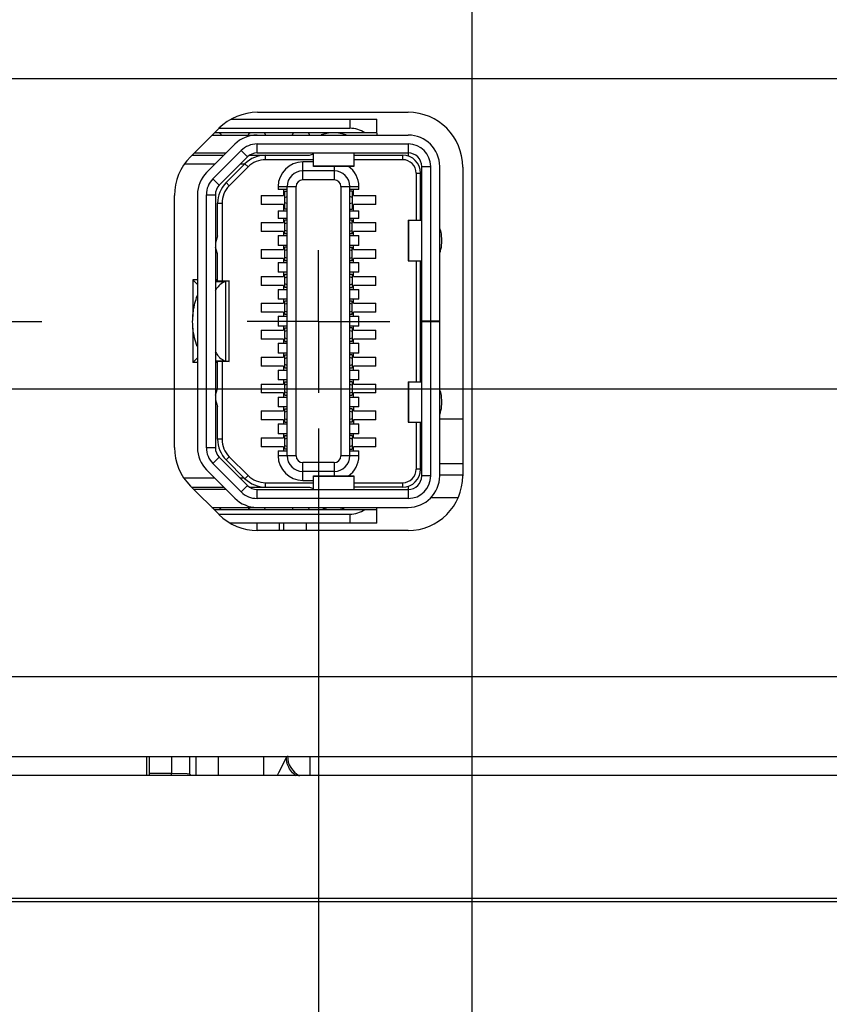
# Model space of a CAD drawing. Header units: inches. Extents: x 0 to 34, y 0 to 22.
# Tile 7 of 29: x 11.3 to 12.7, y 7.9 to 9.6. Entities that reach past the tile are written whole.
import ezdxf

# ---------------------------------------------------------------- set-up
doc = ezdxf.new("R2010")
doc.units = ezdxf.units.IN
doc.header["$LTSCALE"] = 1.87
doc.header["$MEASUREMENT"] = 0
doc.linetypes.add('CENTER', pattern=[0.6, 0.375, -0.075, 0.075, -0.075])
doc.layers.get('0').update_dxf_attribs({"linetype": 'CONTINUOUS'})
doc.layers.add('02___PRT_ALL_AXES', color=7, linetype='CONTINUOUS')
doc.layers.add('DIMENSIONS', color=7, linetype='CONTINUOUS')
doc.styles.get("Standard").update_dxf_attribs({"font": 'txt', "width": 0.8})
doc.dimstyles.new('DIMSTYLE_1', dxfattribs={"dimtxt": 0.125, "dimasz": 0.18, "dimexe": 0.125, "dimexo": 0.0625, "dimgap": 0.09, "dimtad": 0, "dimtih": 1, "dimtoh": 1, "dimlfac": 0.5, "dimzin": 4, "dimdsep": 46, "dimtxsty": 'STANDARD', "dimblk": '_FILLED', "dimblk1": '_FILLED', "dimblk2": '_FILLED', "dimcen": 0.09, "dimadec": 0, "dimazin": 0, "dimtp": 0.001, "dimtm": 0.001, "dimtfac": 1, "dimtofl": 0, "dimtmove": 0, "dimatfit": 3, "dimldrblk": '_FILLED', "dimfxl": 1, "dimtolj": 1, "dimtzin": 4, "dimarcsym": 0})
doc.dimstyles.new('DIMSTYLE_3', dxfattribs={"dimtxt": 0.125, "dimasz": 0.18, "dimexe": 0.125, "dimexo": 0.0625, "dimgap": 0.09, "dimtad": 0, "dimtih": 1, "dimtoh": 1, "dimlfac": 0.5, "dimzin": 4, "dimdsep": 46, "dimtxsty": 'STANDARD', "dimblk": '_FILLED', "dimblk1": '_FILLED', "dimblk2": '_FILLED', "dimcen": 0.09, "dimadec": 0, "dimazin": 0, "dimtp": 0.01, "dimtm": 0.01, "dimtfac": 1, "dimtofl": 0, "dimtmove": 0, "dimatfit": 3, "dimldrblk": '_FILLED', "dimfxl": 1, "dimtolj": 1, "dimtzin": 4, "dimarcsym": 0})

# ---------------------------------------------------------------- blocks, each defined once
blk = doc.blocks.new('*D2')
at = {"layer": 'DIMENSIONS', "color": 2, "linetype": 'CONTINUOUS'}
blk.add_line((11.8501, 8.8947), (11.8501, 7.3519), dxfattribs=at)
at = {"layer": 'DIMENSIONS', "color": 2, "linetype": 'CONTINUOUS', "insert": (11.7876, 7.2894), "char_height": 0.125, "width": 1.125, "attachment_point": 3, "rotation": 90, "line_spacing_factor": 0.9}
blk.add_mtext('1.59{\\Ftxt.shx;\\W1.000000;\\H0.125000; }[40.4]', dxfattribs=at)
blk = doc.blocks.new('_FILLED')
at = {"color": 0, "linetype": 'BYBLOCK'}
blk.add_solid([(0, 0), (-1, 0.1736), (-1, -0.1736)], dxfattribs=at)
blk = doc.blocks.new('*D3')
at = {"layer": 'DIMENSIONS', "color": 2, "linetype": 'CONTINUOUS'}
blk.add_line((12.1191, 9.7897), (12.1191, 7.3519), dxfattribs=at)
at = {"layer": 'DIMENSIONS', "color": 2, "linetype": 'CONTINUOUS', "insert": (12.0566, 7.2894), "char_height": 0.125, "width": 1.125, "attachment_point": 3, "rotation": 90, "line_spacing_factor": 0.9}
blk.add_mtext('1.73{\\Ftxt.shx;\\W1.000000;\\H0.125000; }[43.8]', dxfattribs=at)
blk = doc.blocks.new('*D4')
at = {"layer": 'DIMENSIONS', "color": 2, "linetype": 'CONTINUOUS'}
blk.add_line((13.6021, 9.3207), (13.6021, 7.3519), dxfattribs=at)
at = {"layer": 'DIMENSIONS', "color": 2, "linetype": 'CONTINUOUS', "insert": (13.5396, 7.2894), "char_height": 0.125, "width": 1.125, "attachment_point": 3, "rotation": 90, "line_spacing_factor": 0.9}
blk.add_mtext('2.47{\\Ftxt.shx;\\W1.000000;\\H0.125000; }[62.7]', dxfattribs=at)
blk = doc.blocks.new('*D5')
at = {"layer": 'DIMENSIONS', "color": 2, "linetype": 'CONTINUOUS'}
blk.add_line((14.9569, 9.4395), (14.9569, 7.3519), dxfattribs=at)
at = {"layer": 'DIMENSIONS', "color": 2, "linetype": 'CONTINUOUS', "insert": (14.8944, 7.2894), "char_height": 0.125, "width": 1.125, "attachment_point": 3, "rotation": 90, "line_spacing_factor": 0.9}
blk.add_mtext('3.15{\\Ftxt.shx;\\W1.000000;\\H0.125000; }[79.9]', dxfattribs=at)
blk = doc.blocks.new('*D6')
at = {"layer": 'DIMENSIONS', "color": 2, "linetype": 'CONTINUOUS'}
blk.add_line((15.423, 8.7757), (15.423, 7.3519), dxfattribs=at)
at = {"layer": 'DIMENSIONS', "color": 2, "linetype": 'CONTINUOUS', "insert": (15.3605, 7.2894), "char_height": 0.125, "width": 1.125, "attachment_point": 3, "rotation": 90, "line_spacing_factor": 0.9}
blk.add_mtext('3.38{\\Ftxt.shx;\\W1.000000;\\H0.125000; }[85.8]', dxfattribs=at)
blk = doc.blocks.new('*D7')
at = {"layer": 'DIMENSIONS', "color": 2, "linetype": 'CONTINUOUS'}
for p, q in [((15.5001, 10.4237), (15.5001, 9.487)), ((15.5001, 9.487), (15.7271, 9.3889)), ((15.7271, 9.3889), (15.7271, 7.3519))]:
    blk.add_line(p, q, dxfattribs=at)
at = {"layer": 'DIMENSIONS', "color": 2, "linetype": 'CONTINUOUS', "insert": (15.6646, 7.2894), "char_height": 0.125, "width": 1.125, "attachment_point": 3, "rotation": 90, "line_spacing_factor": 0.9}
blk.add_mtext('3.42{\\Ftxt.shx;\\W1.000000;\\H0.125000; }[86.8]', dxfattribs=at)
blk = doc.blocks.new('*D13')
at = {"layer": 'DIMENSIONS', "color": 2, "linetype": 'CONTINUOUS'}
blk.add_line((13.4144, 9.5084), (7.8552, 9.5084), dxfattribs=at)
at = {"layer": 'DIMENSIONS', "color": 2, "linetype": 'CONTINUOUS', "insert": (7.7927, 9.5709), "char_height": 0.125, "width": 1.025, "attachment_point": 3, "line_spacing_factor": 0.9}
blk.add_mtext('.73{\\Ftxt.shx;\\W1.000000;\\H0.125000; }[18.6]', dxfattribs=at)
blk = doc.blocks.new('*D14')
at = {"layer": 'DIMENSIONS', "color": 2, "linetype": 'CONTINUOUS'}
for p, q in [((8.1496, 8.9634), (8.0429, 8.7922)), ((15.2353, 8.9634), (8.1496, 8.9634)), ((8.0429, 8.7922), (7.8552, 8.7922))]:
    blk.add_line(p, q, dxfattribs=at)
at = {"layer": 'DIMENSIONS', "color": 2, "linetype": 'CONTINUOUS', "insert": (7.7927, 8.8547), "char_height": 0.125, "width": 1.025, "attachment_point": 3, "line_spacing_factor": 0.9}
blk.add_mtext('.46{\\Ftxt.shx;\\W1.000000;\\H0.125000; }[11.7]', dxfattribs=at)
blk = doc.blocks.new('*D15')
at = {"layer": 'DIMENSIONS', "color": 2, "linetype": 'CONTINUOUS'}
blk.add_line((14.6743, 9.7221), (7.8552, 9.7221), dxfattribs=at)
at = {"layer": 'DIMENSIONS', "color": 2, "linetype": 'CONTINUOUS', "insert": (7.7927, 9.7846), "char_height": 0.125, "width": 1.025, "attachment_point": 3, "line_spacing_factor": 0.9}
blk.add_mtext('.84{\\Ftxt.shx;\\W1.000000;\\H0.125000; }[21.4]', dxfattribs=at)
blk = doc.blocks.new('*D16')
at = {"layer": 'DIMENSIONS', "color": 2, "linetype": 'CONTINUOUS'}
for p, q in [((8.1344, 10.6114), (8.0429, 10.4545)), ((15.3124, 10.6114), (8.1344, 10.6114)), ((8.0429, 10.4545), (7.8552, 10.4545))]:
    blk.add_line(p, q, dxfattribs=at)
at = {"layer": 'DIMENSIONS', "color": 2, "linetype": 'CONTINUOUS', "insert": (7.7927, 10.517), "char_height": 0.125, "width": 1.125, "attachment_point": 3, "line_spacing_factor": 0.9}
blk.add_mtext('1.29{\\Ftxt.shx;\\W1.000000;\\H0.125000; }[32.7]', dxfattribs=at)
blk = doc.blocks.new('*D17')
at = {"layer": 'DIMENSIONS', "color": 2, "linetype": 'CONTINUOUS'}
for p, q in [((8.142, 11.4721), (8.0353, 11.3314)), ((14.6804, 11.4721), (8.142, 11.4721)), ((8.0353, 11.3314), (7.8552, 11.3314))]:
    blk.add_line(p, q, dxfattribs=at)
at = {"layer": 'DIMENSIONS', "color": 2, "linetype": 'CONTINUOUS', "insert": (7.7927, 11.3939), "char_height": 0.125, "width": 1.125, "attachment_point": 3, "line_spacing_factor": 0.9}
blk.add_mtext('1.72{\\Ftxt.shx;\\W1.000000;\\H0.125000; }[43.6]', dxfattribs=at)
blk = doc.blocks.new('*D18')
at = {"layer": 'DIMENSIONS', "color": 2, "linetype": 'CONTINUOUS'}
blk.add_line((13.4134, 10.8084), (7.8552, 10.8084), dxfattribs=at)
at = {"layer": 'DIMENSIONS', "color": 2, "linetype": 'CONTINUOUS', "insert": (7.7927, 10.8709), "char_height": 0.125, "width": 1.125, "attachment_point": 3, "line_spacing_factor": 0.9}
blk.add_mtext('1.38{\\Ftxt.shx;\\W1.000000;\\H0.125000; }[35.2]', dxfattribs=at)
blk = doc.blocks.new('*D19')
at = {"layer": 'DIMENSIONS', "color": 2, "linetype": 'CONTINUOUS'}
blk.add_line((15.0494, 12.0644), (7.8552, 12.0644), dxfattribs=at)
at = {"layer": 'DIMENSIONS', "color": 2, "linetype": 'CONTINUOUS', "insert": (7.7927, 12.1269), "char_height": 0.125, "width": 1.125, "attachment_point": 3, "line_spacing_factor": 0.9}
blk.add_mtext('2.01{\\Ftxt.shx;\\W1.000000;\\H0.125000; }[51.1]', dxfattribs=at)
blk = doc.blocks.new('*D20')
at = {"layer": 'DIMENSIONS', "color": 2, "linetype": 'CONTINUOUS'}
blk.add_line((13.4464, 12.3284), (7.8552, 12.3284), dxfattribs=at)
at = {"layer": 'DIMENSIONS', "color": 2, "linetype": 'CONTINUOUS', "insert": (7.7927, 12.3909), "char_height": 0.125, "width": 1.125, "attachment_point": 3, "line_spacing_factor": 0.9}
blk.add_mtext('2.14{\\Ftxt.shx;\\W1.000000;\\H0.125000; }[54.5]', dxfattribs=at)
blk = doc.blocks.new('*D21')
at = {"layer": 'DIMENSIONS', "color": 2, "linetype": 'CONTINUOUS'}
for p, q in [((12.8641, 13.4284), (12.7549, 13.233)), ((13.4464, 13.4284), (12.8641, 13.4284)), ((12.7549, 13.233), (7.8552, 13.233))]:
    blk.add_line(p, q, dxfattribs=at)
at = {"layer": 'DIMENSIONS', "color": 2, "linetype": 'CONTINUOUS', "insert": (7.7927, 13.2955), "char_height": 0.125, "width": 1.125, "attachment_point": 3, "line_spacing_factor": 0.9}
blk.add_mtext('2.69{\\Ftxt.shx;\\W1.000000;\\H0.125000; }[68.4]', dxfattribs=at)
blk = doc.blocks.new('*D22')
at = {"layer": 'DIMENSIONS', "color": 2, "linetype": 'CONTINUOUS'}
blk.add_line((11.4948, 12.6984), (7.8552, 12.6984), dxfattribs=at)
at = {"layer": 'DIMENSIONS', "color": 2, "linetype": 'CONTINUOUS', "insert": (7.7927, 12.7609), "char_height": 0.125, "width": 1.125, "attachment_point": 3, "line_spacing_factor": 0.9}
blk.add_mtext('2.33{\\Ftxt.shx;\\W1.000000;\\H0.125000; }[59.2]', dxfattribs=at)
blk = doc.blocks.new('*D23')
at = {"layer": 'DIMENSIONS', "color": 2, "linetype": 'CONTINUOUS'}
blk.add_line((11.4948, 13.4304), (7.8552, 13.4304), dxfattribs=at)
at = {"layer": 'DIMENSIONS', "color": 2, "linetype": 'CONTINUOUS', "insert": (7.7927, 13.4929), "char_height": 0.125, "width": 1.125, "attachment_point": 3, "line_spacing_factor": 0.9}
blk.add_mtext('2.70{\\Ftxt.shx;\\W1.000000;\\H0.125000; }[68.5]', dxfattribs=at)
blk = doc.blocks.new('*D24')
at = {"layer": 'DIMENSIONS', "color": 2, "linetype": 'CONTINUOUS'}
blk.add_line((11.8654, 14.1564), (7.8552, 14.1564), dxfattribs=at)
at = {"layer": 'DIMENSIONS', "color": 2, "linetype": 'CONTINUOUS', "insert": (7.7927, 14.2189), "char_height": 0.125, "width": 1.125, "attachment_point": 3, "line_spacing_factor": 0.9}
blk.add_mtext('3.06{\\Ftxt.shx;\\W1.000000;\\H0.125000; }[77.7]', dxfattribs=at)
blk = doc.blocks.new('*D25')
at = {"layer": 'DIMENSIONS', "color": 2, "linetype": 'CONTINUOUS'}
for p, q in [((14.7579, 13.4114), (14.6332, 13.068)), ((15.2644, 13.4114), (14.7579, 13.4114)), ((14.6332, 13.068), (7.8552, 13.068))]:
    blk.add_line(p, q, dxfattribs=at)
at = {"layer": 'DIMENSIONS', "color": 2, "linetype": 'CONTINUOUS', "insert": (7.7927, 13.1305), "char_height": 0.125, "width": 1.125, "attachment_point": 3, "line_spacing_factor": 0.9}
blk.add_mtext('2.69{\\Ftxt.shx;\\W1.000000;\\H0.125000; }[68.2]', dxfattribs=at)
blk = doc.blocks.new('*D27')
at = {"layer": 'DIMENSIONS', "color": 2, "linetype": 'CONTINUOUS'}
blk.add_line((15.2371, 11.8767), (15.2371, 7.3519), dxfattribs=at)
at = {"layer": 'DIMENSIONS', "color": 2, "linetype": 'CONTINUOUS', "insert": (15.1746, 7.2894), "char_height": 0.125, "width": 1.125, "attachment_point": 3, "rotation": 90, "line_spacing_factor": 0.9}
blk.add_mtext('3.29{\\Ftxt.shx;\\W1.000000;\\H0.125000; }[83.4]', dxfattribs=at)
blk = doc.blocks.new('*D34')
at = {"layer": 'DIMENSIONS', "color": 2, "linetype": 'CONTINUOUS'}
blk.add_line((18.0168, 9.9929), (18.0168, 7.3519), dxfattribs=at)
at = {"layer": 'DIMENSIONS', "color": 2, "linetype": 'CONTINUOUS', "insert": (17.9543, 7.2894), "char_height": 0.125, "width": 1.225, "attachment_point": 3, "rotation": 90, "line_spacing_factor": 0.9}
blk.add_mtext('4.68{\\Ftxt.shx;\\W1.000000;\\H0.125000; }[118.7]', dxfattribs=at)
blk = doc.blocks.new('*D35')
at = {"layer": 'DIMENSIONS', "color": 2, "linetype": 'CONTINUOUS'}
blk.add_line((20.1268, 9.9929), (20.1268, 7.3519), dxfattribs=at)
at = {"layer": 'DIMENSIONS', "color": 2, "linetype": 'CONTINUOUS', "insert": (20.0643, 7.2894), "char_height": 0.125, "width": 1.225, "attachment_point": 3, "rotation": 90, "line_spacing_factor": 0.9}
blk.add_mtext('5.73{\\Ftxt.shx;\\W1.000000;\\H0.125000; }[145.5]', dxfattribs=at)
blk = doc.blocks.new('*D36')
at = {"layer": 'DIMENSIONS', "color": 2, "linetype": 'CONTINUOUS'}
blk.add_line((21.1818, 10.3728), (21.1818, 7.3519), dxfattribs=at)
at = {"layer": 'DIMENSIONS', "color": 2, "linetype": 'CONTINUOUS', "insert": (21.1193, 7.2894), "char_height": 0.125, "width": 1.225, "attachment_point": 3, "rotation": 90, "line_spacing_factor": 0.9}
blk.add_mtext('6.26{\\Ftxt.shx;\\W1.000000;\\H0.125000; }[158.9]', dxfattribs=at)
blk = doc.blocks.new('*D37')
at = {"layer": 'DIMENSIONS', "color": 2, "linetype": 'CONTINUOUS'}
blk.add_line((22.2368, 9.9929), (22.2368, 7.3519), dxfattribs=at)
at = {"layer": 'DIMENSIONS', "color": 2, "linetype": 'CONTINUOUS', "insert": (22.1743, 7.2894), "char_height": 0.125, "width": 1.225, "attachment_point": 3, "rotation": 90, "line_spacing_factor": 0.9}
blk.add_mtext('6.79{\\Ftxt.shx;\\W1.000000;\\H0.125000; }[172.3]', dxfattribs=at)
blk = doc.blocks.new('*D38')
at = {"layer": 'DIMENSIONS', "color": 2, "linetype": 'CONTINUOUS'}
blk.add_line((24.3468, 9.9929), (24.3468, 7.3519), dxfattribs=at)
at = {"layer": 'DIMENSIONS', "color": 2, "linetype": 'CONTINUOUS', "insert": (24.2843, 7.2894), "char_height": 0.125, "width": 1.225, "attachment_point": 3, "rotation": 90, "line_spacing_factor": 0.9}
blk.add_mtext('7.84{\\Ftxt.shx;\\W1.000000;\\H0.125000; }[199.1]', dxfattribs=at)

msp = doc.modelspace()

# ---------------------------------------------------------------- linework, layer by layer
at = {"color": 7, "linetype": 'CONTINUOUS'}
for p, q in [((11.6964, 9.4371), (11.9523, 9.4371)), ((11.9051, 9.4371), (11.9051, 9.4213)), ((11.9523, 9.4135), (11.9523, 9.4371)), ((11.6753, 9.4213), (11.9051, 9.4213)), ((11.6635, 9.4095), (12.0075, 9.4095)), ((11.9523, 9.4135), (11.6674, 9.4135)), ((11.6775, 9.4135), (11.6791, 9.4095)), ((11.728, 9.4135), (11.7264, 9.4095)), ((11.755, 9.4135), (11.7567, 9.4095)), ((11.8056, 9.4135), (11.8039, 9.4095)), ((11.8326, 9.4135), (11.8342, 9.4095)), ((11.9523, 9.4129), (11.9523, 9.4095)), ((11.7031, 9.3934), (11.6535, 9.3438)), ((11.7421, 9.378), (11.7421, 9.3938)), ((11.7421, 9.3938), (12.0075, 9.3938)), ((12.0075, 9.3938), (12.0075, 9.3725)), ((11.628, 9.3741), (11.6838, 9.3741)), ((11.632, 9.378), (11.6878, 9.378)), ((11.6647, 9.3326), (11.7143, 9.3822)), ((11.7254, 9.3711), (11.6758, 9.3215)), ((11.7143, 9.3822), (11.7254, 9.3711)), ((11.7293, 9.3741), (11.8342, 9.3741)), ((11.7421, 9.378), (12.0075, 9.378)), ((11.757, 9.3662), (11.757, 9.3741)), ((11.8342, 9.3741), (11.8409, 9.3763)), ((11.8409, 9.3543), (11.8409, 9.378)), ((11.9118, 9.378), (11.9118, 9.3543)), ((11.9118, 9.3741), (11.9976, 9.3741)), ((11.9976, 9.3741), (11.9976, 9.3662)), ((11.6681, 9.3583), (11.6153, 9.3583)), ((11.6878, 9.3261), (11.7208, 9.3591)), ((11.7264, 9.3535), (11.6934, 9.3205)), ((11.7201, 9.3583), (11.7126, 9.3583)), ((11.7208, 9.3591), (11.7264, 9.3535)), ((11.8409, 9.3662), (11.757, 9.3662)), ((11.8224, 9.347), (11.8224, 9.3623)), ((11.8409, 9.3623), (11.8224, 9.3623)), ((11.9118, 9.3549), (11.8409, 9.3549)), ((11.9118, 9.3543), (11.8409, 9.3543)), ((11.8775, 9.3543), (11.8775, 9.3308)), ((11.9976, 9.3662), (11.9118, 9.3662)), ((12.0311, 8.8111), (12.0311, 9.3544)), ((12.0311, 9.3544), (12.0468, 9.3544)), ((12.0468, 9.3544), (12.0468, 9.0835)), ((12.0626, 8.8111), (12.0626, 9.3544)), ((11.6758, 9.3215), (11.6647, 9.3326)), ((11.8224, 9.3308), (11.8224, 9.3465)), ((11.8775, 9.3465), (11.8224, 9.3465)), ((12.0212, 9.3426), (12.0212, 9.2599)), ((12.0212, 9.3426), (12.0291, 9.3426)), ((12.0291, 9.2599), (12.0291, 9.3426)), ((11.6934, 9.3205), (11.6878, 9.3261)), ((11.7791, 9.319), (11.7791, 9.3142)), ((11.7791, 9.319), (11.8106, 9.319)), ((11.7949, 8.8465), (11.7949, 9.319)), ((11.8106, 8.8465), (11.8106, 9.319)), ((11.8775, 9.3308), (11.8224, 9.3308)), ((11.8894, 9.319), (11.8894, 8.8465)), ((11.8894, 9.319), (11.9051, 9.319)), ((11.9051, 8.8465), (11.9051, 9.319)), ((11.9056, 9.319), (11.9209, 9.319)), ((11.9209, 9.3142), (11.9209, 9.319)), ((11.6374, 9.3048), (11.6374, 8.8607)), ((11.6531, 8.8607), (11.6531, 9.3048)), ((11.6531, 9.3048), (11.6689, 9.3048)), ((11.6689, 9.3048), (11.6689, 8.8607)), ((11.7492, 9.3032), (11.7492, 9.2875)), ((11.7492, 9.3032), (11.7886, 9.3032)), ((11.7949, 9.3142), (11.7791, 9.3142)), ((11.7886, 9.3142), (11.7886, 9.3032)), ((11.7909, 9.2796), (11.7909, 9.3111)), ((11.7909, 9.3111), (11.7949, 9.3111)), ((11.7909, 9.3), (11.7949, 9.3016)), ((11.9209, 9.3142), (11.9051, 9.3142)), ((11.909, 9.3111), (11.9051, 9.3111)), ((11.909, 9.3), (11.9051, 9.3016)), ((11.909, 9.3111), (11.909, 9.2796)), ((11.9114, 9.3032), (11.9114, 9.3142)), ((11.9114, 9.3032), (11.9508, 9.3032)), ((11.9508, 9.2875), (11.9508, 9.3032)), ((11.6728, 9.2324), (11.6728, 9.2899)), ((11.6728, 9.2899), (11.6807, 9.2899)), ((11.6807, 9.2899), (11.6807, 9.1536)), ((11.7886, 9.2875), (11.7492, 9.2875)), ((11.7886, 9.2875), (11.7886, 9.2764)), ((11.7949, 9.2891), (11.7909, 9.2907)), ((11.9051, 9.2891), (11.909, 9.2907)), ((11.9114, 9.2764), (11.9114, 9.2875)), ((11.9508, 9.2875), (11.9114, 9.2875)), ((11.7791, 9.2764), (11.7791, 9.2631)), ((11.7791, 9.2764), (11.7949, 9.2764)), ((11.7949, 9.2631), (11.7791, 9.2631)), ((11.7886, 9.2631), (11.7886, 9.256)), ((11.7949, 9.2796), (11.7909, 9.2796)), ((11.9051, 9.2796), (11.909, 9.2796)), ((11.9051, 9.2764), (11.9209, 9.2764)), ((11.9209, 9.2631), (11.9051, 9.2631)), ((11.9114, 9.256), (11.9114, 9.2631)), ((11.9209, 9.2631), (11.9209, 9.2764)), ((11.7492, 9.256), (11.7492, 9.2402)), ((11.7492, 9.256), (11.7886, 9.256)), ((11.7909, 9.2363), (11.7909, 9.2599)), ((11.7949, 9.2599), (11.7909, 9.2599)), ((11.7909, 9.2542), (11.7949, 9.2555)), ((11.909, 9.2599), (11.9051, 9.2599)), ((11.909, 9.2542), (11.9051, 9.2555)), ((11.909, 9.2363), (11.909, 9.2599)), ((11.9114, 9.256), (11.9508, 9.256)), ((11.9508, 9.2402), (11.9508, 9.256)), ((12.0074, 9.2599), (12.0074, 9.189)), ((12.0074, 9.2599), (12.031, 9.2599)), ((12.008, 9.2599), (12.008, 9.189)), ((11.6728, 9.2324), (11.6689, 9.2205)), ((11.7886, 9.2402), (11.7492, 9.2402)), ((11.7791, 9.2331), (11.7791, 9.2158)), ((11.7791, 9.2331), (11.7949, 9.2331)), ((11.7886, 9.2402), (11.7886, 9.2331)), ((11.7949, 9.2407), (11.7909, 9.242)), ((11.7949, 9.2363), (11.7909, 9.2363)), ((11.9051, 9.2407), (11.909, 9.242)), ((11.909, 9.2363), (11.9051, 9.2363)), ((11.9051, 9.2331), (11.9209, 9.2331)), ((11.9114, 9.2331), (11.9114, 9.2402)), ((11.9508, 9.2402), (11.9114, 9.2402)), ((11.9209, 9.2158), (11.9209, 9.2331)), ((11.6728, 9.2009), (11.6689, 9.2127)), ((11.7949, 9.2158), (11.7791, 9.2158)), ((11.7886, 9.2158), (11.7886, 9.2087)), ((11.7909, 9.189), (11.7909, 9.2127)), ((11.7949, 9.2127), (11.7909, 9.2127)), ((11.9209, 9.2158), (11.9051, 9.2158)), ((11.9051, 9.2127), (11.909, 9.2127)), ((11.909, 9.189), (11.909, 9.2127)), ((11.9114, 9.2087), (11.9114, 9.2158)), ((11.6728, 9.1536), (11.6728, 9.2009)), ((11.7492, 9.2087), (11.7492, 9.193)), ((11.7492, 9.2087), (11.7886, 9.2087)), ((11.7949, 9.2082), (11.7909, 9.207)), ((11.7949, 9.1935), (11.7909, 9.1947)), ((11.9051, 9.2082), (11.909, 9.207)), ((11.9051, 9.1935), (11.909, 9.1947)), ((11.9114, 9.2087), (11.9508, 9.2087)), ((11.9508, 9.193), (11.9508, 9.2087)), ((11.7886, 9.193), (11.7492, 9.193)), ((11.7791, 9.1859), (11.7791, 9.1686)), ((11.7791, 9.1859), (11.7949, 9.1859)), ((11.7886, 9.193), (11.7886, 9.1859)), ((11.7949, 9.189), (11.7909, 9.189)), ((11.909, 9.189), (11.9051, 9.189)), ((11.9051, 9.1859), (11.9209, 9.1859)), ((11.9114, 9.1859), (11.9114, 9.193)), ((11.9508, 9.193), (11.9114, 9.193)), ((11.9209, 9.1686), (11.9209, 9.1859)), ((12.0074, 9.189), (12.031, 9.189)), ((12.0212, 9.189), (12.0212, 8.9764)), ((12.0291, 8.9764), (12.0291, 9.189)), ((12.0299, 8.9764), (12.0299, 9.189)), ((11.7492, 9.1615), (11.7492, 9.1457)), ((11.7492, 9.1615), (11.7886, 9.1615)), ((11.7949, 9.1686), (11.7791, 9.1686)), ((11.7886, 9.1686), (11.7886, 9.1615)), ((11.7909, 9.1418), (11.7909, 9.1654)), ((11.7909, 9.1654), (11.7949, 9.1654)), ((11.7909, 9.159), (11.7949, 9.1606)), ((11.9209, 9.1686), (11.9051, 9.1686)), ((11.9051, 9.1654), (11.909, 9.1654)), ((11.909, 9.159), (11.9051, 9.1606)), ((11.909, 9.1654), (11.909, 9.1418)), ((11.9114, 9.1615), (11.9114, 9.1686)), ((11.9114, 9.1615), (11.9508, 9.1615)), ((11.9508, 9.1457), (11.9508, 9.1615)), ((12.0291, 9.1654), (12.0299, 9.1654)), ((11.6295, 9.1552), (11.6295, 9.0908)), ((11.6295, 9.1552), (11.6374, 9.1473)), ((11.6374, 9.1552), (11.6295, 9.1552)), ((11.6728, 9.1552), (11.6689, 9.1552)), ((11.6689, 9.1536), (11.6931, 9.1536)), ((11.6689, 9.1526), (11.6865, 9.1526)), ((11.6931, 9.1536), (11.6865, 9.1526)), ((11.6865, 9.1526), (11.6865, 9.0129)), ((11.6933, 9.0119), (11.6933, 9.1536)), ((11.7886, 9.1457), (11.7492, 9.1457)), ((11.7886, 9.1457), (11.7886, 9.1386)), ((11.7949, 9.1466), (11.7909, 9.1482)), ((11.7949, 9.1418), (11.7909, 9.1418)), ((11.9051, 9.1466), (11.909, 9.1482)), ((11.9051, 9.1418), (11.909, 9.1418)), ((11.9114, 9.1386), (11.9114, 9.1457)), ((11.9508, 9.1457), (11.9114, 9.1457)), ((11.7791, 9.1386), (11.7791, 9.1213)), ((11.7791, 9.1386), (11.7949, 9.1386)), ((11.9051, 9.1386), (11.9209, 9.1386)), ((11.9209, 9.1213), (11.9209, 9.1386)), ((11.7492, 9.1142), (11.7492, 9.0985)), ((11.7492, 9.1142), (11.7886, 9.1142)), ((11.7949, 9.1213), (11.7791, 9.1213)), ((11.7886, 9.1213), (11.7886, 9.1142)), ((11.7909, 9.0946), (11.7909, 9.1182)), ((11.7949, 9.1182), (11.7909, 9.1182)), ((11.7949, 9.1138), (11.7909, 9.1125)), ((11.9209, 9.1213), (11.9051, 9.1213)), ((11.909, 9.1182), (11.9051, 9.1182)), ((11.909, 9.1125), (11.9051, 9.1138)), ((11.909, 9.0946), (11.909, 9.1182)), ((11.9114, 9.1142), (11.9114, 9.1213)), ((11.9114, 9.1142), (11.9508, 9.1142)), ((11.9508, 9.0985), (11.9508, 9.1142)), ((11.7886, 9.0985), (11.7492, 9.0985)), ((11.7791, 9.0914), (11.7791, 9.0741)), ((11.7791, 9.0914), (11.7949, 9.0914)), ((11.7886, 9.0985), (11.7886, 9.0914)), ((11.7909, 9.1002), (11.7949, 9.099)), ((11.7949, 9.0946), (11.7909, 9.0946)), ((11.9051, 9.099), (11.909, 9.1002)), ((11.909, 9.0946), (11.9051, 9.0946)), ((11.9051, 9.0914), (11.9209, 9.0914)), ((11.9114, 9.0914), (11.9114, 9.0985)), ((11.9508, 9.0985), (11.9114, 9.0985)), ((11.9209, 9.0741), (11.9209, 9.0914)), ((11.7949, 9.0741), (11.7791, 9.0741)), ((11.7886, 9.0741), (11.7886, 9.067)), ((11.9209, 9.0741), (11.9051, 9.0741)), ((11.9114, 9.067), (11.9114, 9.0741)), ((12.0311, 9.0835), (12.0626, 9.0835)), ((12.0311, 9.082), (12.0626, 9.082)), ((12.0468, 9.082), (12.0468, 8.8111)), ((11.6295, 9.0706), (11.6295, 9.0103)), ((11.7492, 9.067), (11.7492, 9.0512)), ((11.7492, 9.067), (11.7886, 9.067)), ((11.7909, 9.0473), (11.7909, 9.0709)), ((11.7909, 9.0709), (11.7949, 9.0709)), ((11.7909, 9.0652), (11.7949, 9.0665)), ((11.909, 9.0709), (11.9051, 9.0709)), ((11.9051, 9.0665), (11.909, 9.0652)), ((11.909, 9.0709), (11.909, 9.0473)), ((11.9114, 9.067), (11.9508, 9.067)), ((11.9508, 9.0512), (11.9508, 9.067)), ((11.7886, 9.0512), (11.7492, 9.0512)), ((11.7791, 9.0442), (11.7791, 9.0268)), ((11.7791, 9.0442), (11.7949, 9.0442)), ((11.7886, 9.0512), (11.7886, 9.0442)), ((11.7949, 9.0517), (11.7909, 9.053)), ((11.7909, 9.0473), (11.7949, 9.0473)), ((11.909, 9.053), (11.9051, 9.0517)), ((11.909, 9.0473), (11.9051, 9.0473)), ((11.9051, 9.0442), (11.9209, 9.0442)), ((11.9114, 9.0442), (11.9114, 9.0512)), ((11.9508, 9.0512), (11.9114, 9.0512)), ((11.9209, 9.0268), (11.9209, 9.0442)), ((11.7949, 9.0268), (11.7791, 9.0268)), ((11.7886, 9.0268), (11.7886, 9.0198)), ((11.7909, 9.0001), (11.7909, 9.0237)), ((11.7909, 9.0237), (11.7949, 9.0237)), ((11.9209, 9.0268), (11.9051, 9.0268)), ((11.909, 9.0237), (11.9051, 9.0237)), ((11.909, 9.0237), (11.909, 9.0001)), ((11.9114, 9.0198), (11.9114, 9.0268)), ((12.0311, 9.0379), (12.0299, 9.0379)), ((11.6295, 9.0103), (11.6374, 9.0182)), ((11.6374, 9.0103), (11.6295, 9.0103)), ((11.6865, 9.0129), (11.6689, 9.0129)), ((11.6931, 9.0119), (11.6689, 9.0119)), ((11.6728, 9.0103), (11.6689, 9.0103)), ((11.6728, 8.9646), (11.6728, 9.0119)), ((11.6807, 9.0119), (11.6807, 8.8756)), ((11.6865, 9.0129), (11.6931, 9.0119)), ((11.7492, 9.0198), (11.7492, 9.004)), ((11.7492, 9.0198), (11.7886, 9.0198)), ((11.7886, 9.004), (11.7492, 9.004)), ((11.7886, 9.004), (11.7886, 8.9969)), ((11.7909, 9.0173), (11.7949, 9.0189)), ((11.7949, 9.0048), (11.7909, 9.0065)), ((11.909, 9.0173), (11.9051, 9.0189)), ((11.9051, 9.0048), (11.909, 9.0065)), ((11.9114, 9.0198), (11.9508, 9.0198)), ((11.9114, 8.9969), (11.9114, 9.004)), ((11.9508, 9.004), (11.9114, 9.004)), ((11.9508, 9.004), (11.9508, 9.0198)), ((11.7791, 8.9969), (11.7791, 8.9796)), ((11.7791, 8.9969), (11.7949, 8.9969)), ((11.7949, 9.0001), (11.7909, 9.0001)), ((11.909, 9.0001), (11.9051, 9.0001)), ((11.9051, 8.9969), (11.9209, 8.9969)), ((11.9209, 8.9796), (11.9209, 8.9969)), ((12.0299, 9.0001), (12.0291, 9.0001)), ((11.7492, 8.9725), (11.7492, 8.9568)), ((11.7492, 8.9725), (11.7886, 8.9725)), ((11.7949, 8.9796), (11.7791, 8.9796)), ((11.7886, 8.9796), (11.7886, 8.9725)), ((11.7909, 8.9528), (11.7909, 8.9764)), ((11.7909, 8.9764), (11.7949, 8.9764)), ((11.7949, 8.972), (11.7909, 8.9708)), ((11.9209, 8.9796), (11.9051, 8.9796)), ((11.909, 8.9764), (11.9051, 8.9764)), ((11.9051, 8.972), (11.909, 8.9708)), ((11.909, 8.9764), (11.909, 8.9528)), ((11.9114, 8.9725), (11.9114, 8.9796)), ((11.9114, 8.9725), (11.9508, 8.9725)), ((11.9508, 8.9568), (11.9508, 8.9725)), ((12.0074, 8.9764), (12.0074, 8.9056)), ((12.0074, 8.9764), (12.031, 8.9764)), ((12.008, 8.9764), (12.008, 8.9056)), ((11.6689, 8.9528), (11.6728, 8.9646)), ((11.7886, 8.9568), (11.7492, 8.9568)), ((11.7886, 8.9568), (11.7886, 8.9497)), ((11.7949, 8.9572), (11.7909, 8.9585)), ((11.7909, 8.9528), (11.7949, 8.9528)), ((11.9051, 8.9572), (11.909, 8.9585)), ((11.9051, 8.9528), (11.909, 8.9528)), ((11.9114, 8.9497), (11.9114, 8.9568)), ((11.9508, 8.9568), (11.9114, 8.9568)), ((11.6689, 8.9449), (11.6728, 8.9331)), ((11.7791, 8.9497), (11.7791, 8.9324)), ((11.7791, 8.9497), (11.7949, 8.9497)), ((11.9051, 8.9497), (11.9209, 8.9497)), ((11.9209, 8.9324), (11.9209, 8.9497)), ((11.6728, 8.8756), (11.6728, 8.9331)), ((11.7492, 8.9253), (11.7492, 8.9095)), ((11.7492, 8.9253), (11.7886, 8.9253)), ((11.7949, 8.9324), (11.7791, 8.9324)), ((11.7886, 8.9324), (11.7886, 8.9253)), ((11.7909, 8.9056), (11.7909, 8.9292)), ((11.7909, 8.9292), (11.7949, 8.9292)), ((11.7909, 8.9235), (11.7949, 8.9248)), ((11.9209, 8.9324), (11.9051, 8.9324)), ((11.909, 8.9292), (11.9051, 8.9292)), ((11.9051, 8.9248), (11.909, 8.9235)), ((11.909, 8.9292), (11.909, 8.9056)), ((11.9114, 8.9324), (11.9114, 8.9253)), ((11.9114, 8.9253), (11.9508, 8.9253)), ((11.9508, 8.9095), (11.9508, 8.9253)), ((11.7886, 8.9095), (11.7492, 8.9095)), ((11.7791, 8.9024), (11.7791, 8.8851)), ((11.7791, 8.9024), (11.7949, 8.9024)), ((11.7886, 8.9095), (11.7886, 8.9024)), ((11.7909, 8.9113), (11.7949, 8.91)), ((11.7909, 8.9056), (11.7949, 8.9056)), ((11.909, 8.9113), (11.9051, 8.91)), ((11.909, 8.9056), (11.9051, 8.9056)), ((11.9051, 8.9024), (11.9209, 8.9024)), ((11.9114, 8.9095), (11.9114, 8.9024)), ((11.9508, 8.9095), (11.9114, 8.9095)), ((11.9209, 8.8851), (11.9209, 8.9024)), ((12.0074, 8.9056), (12.031, 8.9056)), ((12.0212, 8.9056), (12.0212, 8.8229)), ((12.0291, 8.8229), (12.0291, 8.9056)), ((12.1031, 8.911), (12.0626, 8.911)), ((11.7949, 8.8851), (11.7791, 8.8851)), ((11.7886, 8.8851), (11.7886, 8.878)), ((11.9209, 8.8851), (11.9051, 8.8851)), ((11.9114, 8.878), (11.9114, 8.8851)), ((11.6807, 8.8756), (11.6728, 8.8756)), ((11.7492, 8.878), (11.7492, 8.8623)), ((11.7492, 8.878), (11.7886, 8.878)), ((11.7909, 8.8583), (11.7909, 8.882)), ((11.7909, 8.882), (11.7949, 8.882)), ((11.7909, 8.8763), (11.7949, 8.8775)), ((11.909, 8.882), (11.9051, 8.882)), ((11.909, 8.8755), (11.9051, 8.8772)), ((11.909, 8.882), (11.909, 8.8583)), ((11.9114, 8.878), (11.9508, 8.878)), ((11.9508, 8.8623), (11.9508, 8.878)), ((11.6689, 8.8607), (11.6531, 8.8607)), ((11.7886, 8.8623), (11.7492, 8.8623)), ((11.7791, 8.8552), (11.7791, 8.8465)), ((11.7791, 8.8552), (11.7949, 8.8552)), ((11.7886, 8.8623), (11.7886, 8.8552)), ((11.7949, 8.8628), (11.7909, 8.864)), ((11.7949, 8.8583), (11.7909, 8.8583)), ((11.9051, 8.8631), (11.909, 8.8647)), ((11.9051, 8.8583), (11.909, 8.8583)), ((11.9051, 8.8552), (11.9209, 8.8552)), ((11.9114, 8.8552), (11.9114, 8.8623)), ((11.9508, 8.8623), (11.9114, 8.8623)), ((11.9209, 8.8465), (11.9209, 8.8552)), ((11.6647, 8.8329), (11.6758, 8.844)), ((11.7143, 8.7833), (11.6647, 8.8329)), ((11.6758, 8.844), (11.7254, 8.7944)), ((11.6878, 8.8394), (11.6934, 8.845)), ((11.7208, 8.8064), (11.6878, 8.8394)), ((11.6934, 8.845), (11.7264, 8.812)), ((11.7944, 8.8465), (11.7791, 8.8465)), ((11.8106, 8.8465), (11.7949, 8.8465)), ((11.8224, 8.8032), (11.8224, 8.8347)), ((11.8775, 8.8347), (11.8224, 8.8347)), ((11.8775, 8.8347), (11.8775, 8.819)), ((11.9209, 8.8465), (11.8894, 8.8465)), ((12.1031, 8.8322), (12.0626, 8.8322)), ((11.6535, 8.8217), (11.7031, 8.7721)), ((11.8775, 8.819), (11.8224, 8.819)), ((11.8775, 8.8185), (11.8775, 8.8111)), ((12.0291, 8.8229), (12.0212, 8.8229)), ((11.6681, 8.8072), (11.6148, 8.8072)), ((11.7201, 8.8072), (11.7126, 8.8072)), ((11.7264, 8.812), (11.7208, 8.8064)), ((11.757, 8.7914), (11.757, 8.7993)), ((11.757, 8.7993), (11.8409, 8.7993)), ((11.8224, 8.8032), (11.8409, 8.8032)), ((11.8409, 8.7875), (11.8409, 8.8111)), ((11.8409, 8.8111), (11.9118, 8.8111)), ((11.8409, 8.8106), (11.9118, 8.8106)), ((11.9118, 8.8111), (11.9118, 8.7875)), ((11.9118, 8.7993), (11.9976, 8.7993)), ((11.9976, 8.7993), (11.9976, 8.7914)), ((12.0468, 8.8111), (12.0311, 8.8111)), ((12.1031, 8.8123), (12.0626, 8.8123)), ((11.6274, 8.7914), (11.6838, 8.7914)), ((11.6878, 8.7875), (11.6313, 8.7875)), ((11.7254, 8.7944), (11.7143, 8.7833)), ((11.7293, 8.7914), (11.8342, 8.7914)), ((11.7421, 8.7717), (11.7421, 8.7875)), ((11.7421, 8.7875), (12.0075, 8.7875)), ((11.8342, 8.7914), (11.8409, 8.7892)), ((11.9976, 8.7914), (11.9118, 8.7914)), ((12.0075, 8.793), (12.0075, 8.7717)), ((12.0075, 8.7717), (11.7421, 8.7717)), ((12.0939, 8.7729), (12.0467, 8.7729)), ((11.6628, 8.756), (12.0075, 8.756)), ((11.6668, 8.752), (11.9523, 8.752)), ((11.6775, 8.752), (11.6791, 8.756)), ((11.728, 8.752), (11.7264, 8.756)), ((11.755, 8.752), (11.7567, 8.756)), ((11.8056, 8.752), (11.8039, 8.756)), ((11.8326, 8.752), (11.8342, 8.756)), ((11.9523, 8.7284), (11.9523, 8.756)), ((11.6753, 8.7442), (11.9051, 8.7442)), ((11.9523, 8.7284), (11.695, 8.7284)), ((11.7424, 8.7154), (11.7424, 8.7284)), ((11.7817, 8.7154), (11.7817, 8.7284)), ((11.7887, 8.7284), (11.7887, 8.7154)), ((11.828, 8.7284), (11.828, 8.7154)), ((11.9051, 8.7442), (11.9051, 8.7284)), ((11.5923, 8.2891), (11.5923, 8.3184)), ((11.6241, 8.2878), (11.6241, 8.3184)), ((11.6346, 8.3184), (11.6346, 8.2854)), ((11.674, 8.3184), (11.674, 8.2854)), ((11.7541, 8.2854), (11.7541, 8.3184)), ((11.7935, 8.3176), (11.7798, 8.2903)), ((11.8349, 8.3196), (11.8349, 8.2854)), ((16.5271, 8.2854), (10.8671, 8.2854)), ((11.6196, 8.2883), (11.5923, 8.2891)), ((11.6241, 8.2879), (11.6196, 8.2883)), ((11.6241, 8.2878), (11.6265, 8.2854)), ((11.7798, 8.2903), (11.7774, 8.2855)), ((10.8585, 8.0642), (16.5805, 8.0642)), ((16.5271, 8.0694), (10.8671, 8.0694))]:
    msp.add_line(p, q, dxfattribs=at)
at = {"color": 3, "linetype": 'CONTINUOUS'}
msp.add_line((11.5483, 8.3184), (11.5483, 8.2854), dxfattribs=at)
at = {"color": 7, "linetype": 'CONTINUOUS'}
for centre, radius, start, end in [((11.6729, 9.4056), 0.00787, 43.5399, 90), ((11.7421, 9.3544), 0.0551, 90, 135), ((11.7326, 9.4056), 0.00787, 90, 136.4601), ((12.0075, 9.3544), 0.0551, 0, 90), ((11.7421, 9.3544), 0.0394, 90, 135), ((12.0075, 9.3544), 0.0394, 0, 90), ((11.757, 9.3229), 0.0512, 90, 135), ((11.7421, 9.3544), 0.0236, 90, 135), ((11.9976, 9.3426), 0.0315, 0, 90), ((12.0075, 9.3544), 0.0236, 0, 90), ((11.757, 9.3229), 0.0433, 90, 135), ((11.8224, 9.319), 0.0433, 90, 180), ((11.8775, 9.319), 0.0433, 0, 55.3852), ((11.9976, 9.3426), 0.0236, 0, 90), ((11.6925, 9.3048), 0.0551, 135, 180), ((11.6925, 9.3048), 0.0394, 135, 180), ((11.8224, 9.319), 0.0276, 90, 180), ((11.8775, 9.319), 0.0276, 0, 90), ((11.6925, 9.3048), 0.0236, 135, 180), ((11.724, 9.2899), 0.0512, 135, 180), ((11.724, 9.2899), 0.0433, 135, 180), ((11.8224, 9.319), 0.0118, 90, 180), ((11.8775, 9.319), 0.0118, 0, 90), ((11.724, 8.8756), 0.0512, 180, 225), ((11.724, 8.8756), 0.0433, 180, 225), ((11.6925, 8.8607), 0.0551, 180, 225), ((11.6925, 8.8607), 0.0394, 180, 225), ((11.6925, 8.8607), 0.0236, 180, 225), ((11.8224, 8.8465), 0.0433, 180, 270), ((11.8224, 8.8465), 0.0276, 180, 270), ((11.8224, 8.8465), 0.0118, 180, 270), ((11.8775, 8.8465), 0.0276, 270, 360), ((11.8775, 8.8465), 0.0118, 270, 360), ((11.8775, 8.8465), 0.0433, 304.6149, 360), ((11.9976, 8.8229), 0.0315, 270, 360), ((11.9976, 8.8229), 0.0236, 270, 360), ((11.757, 8.8426), 0.0512, 225, 270), ((11.757, 8.8426), 0.0433, 225, 270), ((12.0075, 8.8111), 0.0551, 270, 360), ((12.0075, 8.8111), 0.0394, 270, 360), ((12.0075, 8.8111), 0.0236, 270, 360), ((11.7421, 8.8111), 0.0394, 225, 270), ((11.7421, 8.8111), 0.0236, 225, 270), ((11.7421, 8.8111), 0.0551, 225, 270), ((11.6729, 8.7599), 0.00787, 270, 316.4601), ((11.7326, 8.7599), 0.00787, 223.5399, 270), ((11.8349, 8.3197), 0.0394, 180.0257, 241.9655)]:
    msp.add_arc(centre, radius, start, end, dxfattribs=at)
for centre, start_param, end_param in [((11.9051, 9.3741), -0.585686, 0), ((11.9051, 8.7914), -3.141593, -2.555907)]:
    msp.add_ellipse(centre, major_axis=(0, 0.0472), ratio=1, start_param=start_param, end_param=end_param, dxfattribs=at)
for points, knots in [([(11.8764, 9.4135), (11.8725, 9.4135), (11.865, 9.4128), (11.8577, 9.4109), (11.8544, 9.4096)], [0, 0, 0, 0, 0.521162, 1, 1, 1, 1]), ([(11.8983, 9.4096), (11.895, 9.4109), (11.8877, 9.4128), (11.8803, 9.4135), (11.8764, 9.4135)], [0, 0, 0, 0, 0.478838, 1, 1, 1, 1]), ([(12.0661, 9.232), (12.066, 9.2333), (12.0653, 9.2382), (12.064, 9.2431), (12.0627, 9.2465)], [0, 0, 0, 0, 0.263189, 1, 1, 1, 1]), ([(12.0627, 9.2025), (12.0645, 9.2069), (12.0666, 9.2168), (12.0667, 9.2268), (12.0661, 9.232)], [0, 0, 0, 0, 0.480933, 1, 1, 1, 1]), ([(11.6865, 9.1526), (11.683, 9.1514), (11.6779, 9.1481), (11.6725, 9.1421), (11.6699, 9.1384), (11.6687, 9.1364)], [0, 0, 0, 0, 0.452993, 0.713827, 1, 1, 1, 1]), ([(11.6296, 9.0706), (11.6287, 9.0806), (11.629, 9.0955), (11.6327, 9.1144), (11.6356, 9.1232), (11.6373, 9.1273)], [0, 0, 0, 0, 0.51943, 0.768564, 1, 1, 1, 1]), ([(11.6372, 9.0382), (11.6352, 9.0431), (11.6319, 9.0538), (11.6302, 9.0648), (11.6296, 9.0706)], [0, 0, 0, 0, 0.480039, 1, 1, 1, 1]), ([(11.6688, 9.0291), (11.67, 9.0271), (11.6725, 9.0234), (11.6779, 9.0174), (11.683, 9.0141), (11.6865, 9.0129)], [0, 0, 0, 0, 0.286118, 0.546914, 1, 1, 1, 1]), ([(12.0661, 8.9485), (12.066, 8.9498), (12.0653, 8.9547), (12.064, 8.9596), (12.0627, 8.963)], [0, 0, 0, 0, 0.263189, 1, 1, 1, 1]), ([(12.0627, 8.919), (12.0645, 8.9235), (12.0666, 8.9333), (12.0667, 8.9434), (12.0661, 8.9485)], [0, 0, 0, 0, 0.480933, 1, 1, 1, 1]), ([(11.8544, 8.7559), (11.8577, 8.7545), (11.865, 8.7526), (11.8725, 8.752), (11.8764, 8.752)], [0, 0, 0, 0, 0.478838, 1, 1, 1, 1]), ([(11.8764, 8.752), (11.8803, 8.752), (11.8877, 8.7526), (11.895, 8.7545), (11.8983, 8.7559)], [0, 0, 0, 0, 0.521162, 1, 1, 1, 1])]:
    msp.add_open_spline(points, degree=3, knots=knots, dxfattribs=at)
for points in [[(11.7965, 8.3025), (11.7945, 8.3072), (11.7935, 8.3124), (11.7935, 8.3176)], [(11.811, 8.2848), (11.8047, 8.289), (11.7994, 8.2954), (11.7965, 8.3025)], [(11.592, 8.2854), (11.5922, 8.2866), (11.5923, 8.2879), (11.5922, 8.2891)]]:
    msp.add_open_spline(points, degree=3, dxfattribs=at)
at = {"layer": '02___PRT_ALL_AXES', "color": 3, "linetype": 'CONTINUOUS'}
for p, q in [((11.7431, 9.4494), (12.0071, 9.4494)), ((11.6253, 9.3713), (11.6753, 9.4213)), ((12.1031, 9.3534), (12.1031, 8.8114)), ((11.5971, 8.8614), (11.5971, 9.3034)), ((11.6753, 8.7435), (11.6253, 8.7935)), ((12.0071, 8.7154), (11.7431, 8.7154)), ((16.2311, 8.4584), (10.4298, 8.4584)), ((16.2981, 8.3184), (10.4298, 8.3184))]:
    msp.add_line(p, q, dxfattribs=at)
at = {"layer": '02___PRT_ALL_AXES', "color": 7, "linetype": 'CENTER'}
for p, q in [((11.8501, 9.0824), (11.8501, 9.2076)), ((11.0894, 9.0825), (11.3644, 9.0825)), ((11.8501, 9.0824), (11.7249, 9.0824)), ((11.8501, 9.0824), (11.8501, 8.9572)), ((11.8501, 9.0824), (11.9753, 9.0824))]:
    msp.add_line(p, q, dxfattribs=at)
at = {"layer": '02___PRT_ALL_AXES', "color": 7, "linetype": 'CONTINUOUS'}
for p, q in [((11.5531, 8.2854), (11.5531, 8.3184)), ((11.5923, 8.2891), (11.5531, 8.2891))]:
    msp.add_line(p, q, dxfattribs=at)
at = {"layer": '02___PRT_ALL_AXES', "color": 3, "linetype": 'CONTINUOUS'}
for centre, start, end in [((11.7431, 9.3534), 90, 135), ((12.0071, 9.3534), 0, 90), ((11.6931, 9.3034), 135, 180), ((11.6931, 8.8614), 180, 225), ((12.0071, 8.8114), 270, 360), ((11.7431, 8.8114), 225, 270)]:
    msp.add_arc(centre, 0.096, start, end, dxfattribs=at)

# ---------------------------------------------------------------- dimensions: what is measured, and where the dimension line sits
at = {"layer": 'DIMENSIONS', "color": 2, "linetype": 'CONTINUOUS'}
for feature_location, offset, dtype, origin, dimstyle, picture, middle in [((11.8654, 14.1564), (-4.0103, 0), 0, (11.9279, 8.0401), 'DIMSTYLE_3', '*D24', (7.2302, 14.1564)), ((11.4948, 13.4304), (-3.6396, 0), 0, (11.5573, 8.0401), 'DIMSTYLE_3', '*D23', (7.2302, 13.4304)), ((13.4464, 13.4284), (-5.5913, -0.1954), 0, (13.5089, 8.0401), 'DIMSTYLE_3', '*D21', (7.2302, 13.233)), ((15.2644, 13.4114), (-7.4093, -0.3434), 0, (15.3269, 8.0401), 'DIMSTYLE_3', '*D25', (7.2302, 13.068)), ((11.4948, 12.6984), (-3.6396, 0), 0, (11.5573, 8.0401), 'DIMSTYLE_3', '*D22', (7.2302, 12.6984)), ((13.4464, 12.3284), (-5.5913, 0), 0, (13.5089, 8.0401), 'DIMSTYLE_3', '*D20', (7.2302, 12.3284)), ((15.0494, 12.0644), (-7.1943, 0), 0, (15.1119, 8.0401), 'DIMSTYLE_3', '*D19', (7.2302, 12.0644)), ((15.2371, 11.8767), (0, -4.5248), 1, (8.6667, 11.9392), 'DIMSTYLE_3', '*D27', (15.2371, 6.7269)), ((14.6804, 11.4721), (-6.8252, -0.1407), 0, (14.7429, 8.0401), 'DIMSTYLE_3', '*D17', (7.2302, 11.3314)), ((13.4134, 10.8084), (-5.5583, 0), 0, (13.4759, 8.0401), 'DIMSTYLE_3', '*D18', (7.2302, 10.8084)), ((15.3124, 10.6114), (-7.4573, -0.1569), 0, (15.3749, 8.0401), 'DIMSTYLE_3', '*D16', (7.2302, 10.4545)), ((15.5001, 10.4237), (0.2269, -3.0718), 0, (8.6667, 10.4862), 'DIMSTYLE_1', '*D7', (15.7271, 6.7269)), ((21.1818, 10.3728), (0, -3.0209), 1, (8.6667, 10.4353), 'DIMSTYLE_3', '*D36', (21.1818, 6.6769)), ((18.0168, 9.9929), (0, -2.641), 1, (8.6667, 10.0554), 'DIMSTYLE_3', '*D34', (18.0168, 6.6769)), ((20.1268, 9.9929), (0, -2.641), 1, (8.6667, 10.0554), 'DIMSTYLE_3', '*D35', (20.1268, 6.6769)), ((22.2368, 9.9929), (0, -2.641), 1, (8.6667, 10.0554), 'DIMSTYLE_3', '*D37', (22.2368, 6.6769)), ((24.3468, 9.9929), (0, -2.641), 1, (8.6667, 10.0554), 'DIMSTYLE_3', '*D38', (24.3468, 6.6769)), ((12.1191, 9.7897), (0, -2.4378), 1, (8.6667, 9.8522), 'DIMSTYLE_1', '*D3', (12.1191, 6.7269)), ((14.6743, 9.7221), (-6.8191, 0), 0, (14.7368, 8.0401), 'DIMSTYLE_3', '*D15', (7.2802, 9.7221)), ((13.4144, 9.5084), (-5.5593, 0), 0, (13.4769, 8.0401), 'DIMSTYLE_3', '*D13', (7.2802, 9.5084)), ((14.9569, 9.4395), (0, -2.0875), 1, (8.6667, 9.502), 'DIMSTYLE_1', '*D5', (14.9569, 6.7269)), ((13.6021, 9.3207), (0, -1.9688), 1, (8.6667, 9.3832), 'DIMSTYLE_1', '*D4', (13.6021, 6.7269)), ((15.2353, 8.9634), (-7.3801, -0.1712), 0, (15.2978, 8.0401), 'DIMSTYLE_3', '*D14', (7.2802, 8.7922)), ((11.8501, 8.8947), (0, -1.5428), 1, (8.6667, 8.9572), 'DIMSTYLE_1', '*D2', (11.8501, 6.7269)), ((15.423, 8.7757), (0, -1.4238), 1, (8.6667, 8.8382), 'DIMSTYLE_1', '*D6', (15.423, 6.7269))]:
    dim = msp.add_ordinate_dim(feature_location=feature_location, offset=offset, dtype=dtype, origin=origin, dimstyle=dimstyle, override={"dimtad": 1, "dimtih": 0, "dimtoh": 0}, dxfattribs=at)
    dim.commit()
    dim.dimension.update_dxf_attribs({"geometry": picture, "text_midpoint": middle})

doc.saveas('drawing.dxf')
